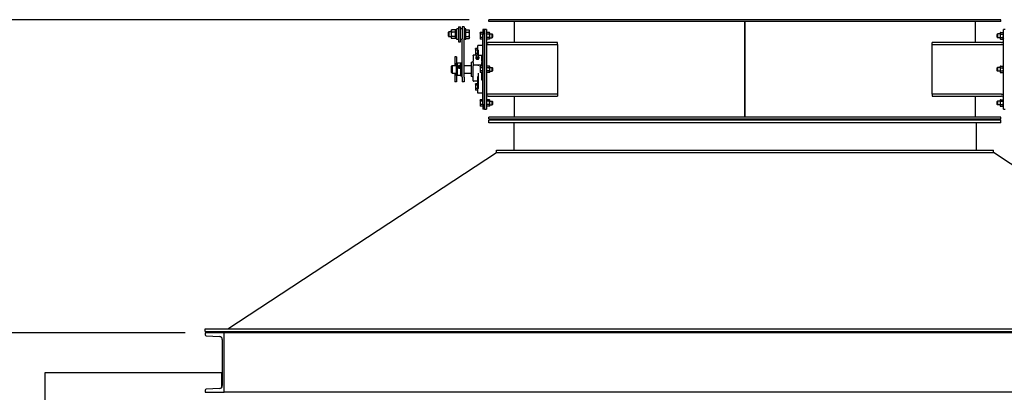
# Model space of a CAD drawing. Header units: inches. Extents: x 24 to 1128, y -58 to 748.
# Tile 236 of 256: x 123 to 222, y 422 to 459. Entities that reach past the tile are written whole.
import ezdxf

# ---------------------------------------------------------------- set-up
doc = ezdxf.new("R2010")
doc.units = ezdxf.units.IN
doc.header["$LTSCALE"] = 32
doc.header["$MEASUREMENT"] = 0
doc.layers.add('Dimension (ANSI)', color=7, linetype='Continuous', lineweight=25)
doc.layers.add('Visible (ANSI)', color=7, linetype='Continuous', lineweight=30)
doc.styles.add('Note Text (ANSI)', font='tahoma.ttf')
doc.dimstyles.new('SB Fraction-16 (ANSI)', dxfattribs={"dimscale": 32, "dimtxt": 0.125, "dimasz": 0.098425, "dimexe": 0.125, "dimexo": 0.0625, "dimgap": 0.031496, "dimtad": 0, "dimtih": 1, "dimtoh": 1, "dimdec": 4, "dimrnd": 1e-08, "dimzin": 0, "dimdsep": 46, "dimlunit": 5, "dimtxsty": 'Note Text (ANSI)', "dimcen": 0.09, "dimdle": 0.393701, "dimclrd": 256, "dimclre": 256, "dimclrt": 256, "dimadec": 0, "dimazin": 3, "dimtfac": 0.96, "dimtofl": 0, "dimtmove": 0, "dimatfit": 3, "dimfxl": 1, "dimfrac": 2, "dimtolj": 1, "dimtzin": 12, "dimlwd": -1, "dimlwe": -1, "dimarcsym": 0})

# ---------------------------------------------------------------- blocks, each defined once
blk = doc.blocks.new('*D15')
at = {"layer": 'Defpoints', "color": 0, "transparency": 16777216}
for p in [(141.305, 427.984), (104.311, 351.984), (125.225, 351.984)]:
    blk.add_point(p, dxfattribs=at)
at = {"layer": 'Dimension (ANSI)', "transparency": 16777216}
for p, q in [((139.305, 427.984), (100.311, 427.984)), ((104.311, 424.834), (104.311, 393.071)), ((104.311, 355.133), (104.311, 386.897)), ((123.225, 351.984), (100.311, 351.984))]:
    blk.add_line(p, q, dxfattribs=at)
for points in [[(103.786, 424.834), (104.836, 424.834), (104.311, 427.984)], [(103.786, 355.133), (104.836, 355.133), (104.311, 351.984)]]:
    blk.add_solid(points, dxfattribs=at)
at = {"layer": 'Dimension (ANSI)', "transparency": 16777216, "insert": (101.531, 392.063), "char_height": 4, "attachment_point": 1, "style": 'Note Text (ANSI)'}
blk.add_mtext('\\A1;76', dxfattribs=at)
blk = doc.blocks.new('*D16')
at = {"layer": 'Defpoints', "color": 0, "transparency": 16777216}
for p in [(169.85, 459.484), (76.459, 171.772), (131.912, 171.772)]:
    blk.add_point(p, dxfattribs=at)
at = {"layer": 'Dimension (ANSI)', "transparency": 16777216}
for p, q in [((167.85, 459.484), (72.459, 459.484)), ((76.459, 456.334), (76.459, 319.161)), ((76.459, 174.922), (76.459, 312.095)), ((129.912, 171.772), (72.459, 171.772))]:
    blk.add_line(p, q, dxfattribs=at)
for points in [[(75.934, 456.334), (76.984, 456.334), (76.459, 459.484)], [(75.934, 174.922), (76.984, 174.922), (76.459, 171.772)]]:
    blk.add_solid(points, dxfattribs=at)
at = {"layer": 'Dimension (ANSI)', "transparency": 16777216, "insert": (64.273, 318.153), "char_height": 4, "attachment_point": 1, "style": 'Note Text (ANSI)'}
blk.add_mtext('\\A1;287 11/16', dxfattribs=at)

msp = doc.modelspace()

# ---------------------------------------------------------------- linework, layer by layer
at = {"layer": 'Visible (ANSI)'}
for p, q in [((166.79767, 458.7692), (166.79767, 457.2692)), ((166.79767, 458.7692), (166.98517, 458.7692)), ((166.98517, 457.2692), (166.98517, 458.7692)), ((167.16217, 458.7692), (167.16217, 457.54456)), ((167.34967, 458.7692), (167.16217, 458.7692)), ((167.34967, 458.7692), (167.34967, 457.54456)), ((221.34967, 459.48367), (169.84967, 459.48367)), ((169.84967, 459.29617), (169.84967, 459.48367)), ((221.34967, 459.29617), (169.84967, 459.29617)), ((172.41217, 457.17117), (172.41217, 459.29617)), ((195.59917, 449.67117), (195.59917, 459.29617)), ((195.60017, 459.29617), (195.60017, 449.67117)), ((218.78717, 457.17117), (218.78717, 459.29617)), ((221.34967, 459.29617), (221.34967, 459.48367)), ((165.77667, 458.22201), (165.82244, 458.2692)), ((165.77667, 457.81639), (165.77667, 458.22201)), ((165.77667, 457.81639), (165.82244, 457.7692)), ((165.82244, 458.2692), (165.82244, 457.7692)), ((166.05767, 458.2692), (165.82244, 458.2692)), ((166.05767, 457.7692), (165.82244, 457.7692)), ((166.05767, 458.3942), (166.09076, 458.45151)), ((166.05767, 458.3942), (166.05767, 458.34449)), ((166.05767, 458.34449), (166.05767, 458.02027)), ((166.05767, 458.02027), (166.05767, 457.69498)), ((166.05767, 457.69498), (166.05767, 457.6442)), ((166.05767, 457.6442), (166.09076, 457.5869)), ((166.46218, 458.45221), (166.09117, 458.45221)), ((166.46218, 458.23677), (166.09117, 458.23677)), ((166.46218, 457.80376), (166.09117, 457.80376)), ((166.46218, 457.58619), (166.09117, 457.58619)), ((166.49567, 458.3942), (166.46259, 458.45151)), ((166.49567, 457.6442), (166.46259, 457.5869)), ((166.49567, 457.5847), (166.49567, 458.4537)), ((166.62067, 458.4537), (166.49567, 458.4537)), ((166.62067, 457.5847), (166.49567, 457.5847)), ((166.62067, 457.4877), (166.62067, 458.5507)), ((166.79767, 458.5507), (166.62067, 458.5507)), ((167.16217, 458.5507), (166.98517, 458.5507)), ((167.52667, 458.5507), (167.34967, 458.5507)), ((167.52667, 457.4877), (167.52667, 458.5507)), ((167.52667, 458.45221), (167.85718, 458.45221)), ((167.52667, 458.23677), (167.85718, 458.23677)), ((167.52667, 457.80376), (167.85718, 457.80376)), ((167.52667, 457.58619), (167.85718, 457.58619)), ((167.89067, 458.3942), (167.85759, 458.45151)), ((167.89067, 457.6442), (167.85759, 457.5869)), ((167.89067, 458.34449), (167.89067, 458.3942)), ((167.89067, 458.02027), (167.89067, 458.34449)), ((167.89067, 457.69498), (167.89067, 458.02027)), ((167.89067, 457.6442), (167.89067, 457.69498)), ((168.95667, 458.13967), (168.98177, 458.18314)), ((168.95667, 458.13967), (168.95667, 458.10202)), ((168.95667, 458.10202), (168.95667, 457.85867)), ((168.95667, 457.85867), (168.95667, 457.61532)), ((168.95667, 457.61532), (168.95667, 457.57767)), ((168.95667, 457.57767), (168.98177, 457.5342)), ((169.22467, 458.18314), (168.98177, 458.18314)), ((169.22467, 458.0209), (168.98177, 458.0209)), ((169.22467, 457.69643), (168.98177, 457.69643)), ((169.41217, 458.48367), (169.22467, 458.48367)), ((169.22467, 458.48367), (169.22467, 457.98367)), ((169.22467, 450.98367), (169.22467, 457.98367)), ((169.41217, 458.48367), (169.41217, 457.98367)), ((169.41217, 457.98367), (169.41217, 458.48367)), ((169.59967, 458.48367), (169.41217, 458.48367)), ((169.41217, 450.98367), (169.41217, 457.98367)), ((169.41217, 457.98367), (169.41217, 450.98367)), ((169.59967, 458.48367), (169.59967, 457.98367)), ((169.59967, 458.14017), (169.62481, 458.18372)), ((169.59967, 457.98367), (169.59967, 450.98367)), ((169.59967, 457.57717), (169.62481, 457.53362)), ((169.90353, 458.18372), (169.62481, 458.18372)), ((169.90353, 458.02119), (169.62481, 458.02119)), ((169.90353, 457.69615), (169.62481, 457.69615)), ((169.92867, 458.14017), (169.90353, 458.18372)), ((169.92867, 457.57717), (169.90353, 457.53362)), ((169.92867, 458.10246), (169.92867, 458.14017)), ((169.92867, 457.85867), (169.92867, 458.10246)), ((169.92867, 458.04617), (170.18751, 458.04617)), ((169.92867, 457.61488), (169.92867, 457.85867)), ((169.92867, 457.67117), (170.18751, 457.67117)), ((169.92867, 457.57717), (169.92867, 457.61488)), ((170.18751, 457.67117), (170.18751, 458.04617)), ((170.22468, 458.00783), (170.18751, 458.04617)), ((170.22468, 457.70951), (170.18751, 457.67117)), ((170.22468, 458.00783), (170.22468, 457.70951)), ((220.97467, 458.00783), (221.01184, 458.04617)), ((220.97467, 457.70951), (220.97467, 458.00783)), ((220.97467, 457.70951), (221.01184, 457.67117)), ((221.01184, 458.04617), (221.01184, 457.67117)), ((221.27067, 458.04617), (221.01184, 458.04617)), ((221.27067, 457.67117), (221.01184, 457.67117)), ((221.27067, 458.14017), (221.29581, 458.18372)), ((221.27067, 458.14017), (221.27067, 458.10246)), ((221.27067, 458.10246), (221.27067, 457.85867)), ((221.27067, 457.85867), (221.27067, 457.61488)), ((221.27067, 457.61488), (221.27067, 457.57717)), ((221.27067, 457.57717), (221.29581, 457.53362)), ((221.29581, 458.18372), (221.57453, 458.18372)), ((221.29581, 458.02119), (221.57453, 458.02119)), ((221.29581, 457.69615), (221.57453, 457.69615)), ((221.59967, 458.14017), (221.57453, 458.18372)), ((221.59967, 457.57717), (221.57453, 457.53362)), ((221.59967, 457.98367), (221.59967, 458.48367)), ((221.78717, 458.48367), (221.59967, 458.48367)), ((221.59967, 450.98367), (221.59967, 457.98367)), ((166.79767, 457.4877), (166.62067, 457.4877)), ((166.79767, 457.2692), (166.98517, 457.2692)), ((167.16217, 457.4877), (166.98517, 457.4877)), ((167.16217, 453.6926), (167.16217, 457.54456)), ((167.34967, 453.6926), (167.34967, 457.54456)), ((167.52667, 457.4877), (167.34967, 457.4877)), ((168.72467, 456.44772), (168.72467, 456.88992)), ((169.22467, 456.88992), (168.72467, 456.88992)), ((169.22467, 457.5342), (168.98177, 457.5342)), ((169.78717, 456.98367), (169.59967, 456.98367)), ((169.90353, 457.53362), (169.62481, 457.53362)), ((176.74735, 457.17117), (169.78717, 457.17117)), ((169.78717, 456.98367), (176.74735, 456.98367)), ((176.74735, 456.98367), (176.74735, 457.17117)), ((176.74735, 456.98367), (176.74735, 451.98367)), ((221.41217, 457.17117), (214.452, 457.17117)), ((214.452, 456.98367), (214.452, 457.17117)), ((214.452, 456.98367), (221.41217, 456.98367)), ((214.452, 451.98367), (214.452, 456.98367)), ((221.29581, 457.53362), (221.57453, 457.53362)), ((221.41217, 456.98367), (221.59967, 456.98367)), ((166.41217, 455.73367), (166.41217, 454.85867)), ((166.59967, 455.73367), (166.41217, 455.73367)), ((166.59967, 455.73367), (166.59967, 455.0936)), ((168.25592, 455.88836), (168.25592, 455.91765)), ((168.62184, 455.91765), (168.25592, 455.91765)), ((168.25592, 455.88836), (168.25592, 455.32268)), ((168.49029, 456.53054), (168.51541, 456.57405)), ((168.49029, 456.53054), (168.49029, 456.49286)), ((168.49029, 456.49286), (168.49029, 456.24929)), ((168.49029, 456.24929), (168.49029, 456.00572)), ((168.49029, 456.00572), (168.49029, 455.96804)), ((168.49029, 455.96804), (168.51541, 455.92453)), ((168.69967, 456.57405), (168.51541, 456.57405)), ((168.69967, 456.41167), (168.51541, 456.41167)), ((168.69967, 456.08691), (168.51541, 456.08691)), ((168.6316, 455.92453), (168.51541, 455.92453)), ((168.5525, 455.55797), (168.5525, 455.62408)), ((168.61392, 455.91016), (168.58453, 455.87786)), ((168.69967, 456.57405), (168.69967, 456.41167)), ((168.69967, 456.50242), (168.72467, 456.50242)), ((168.69967, 456.41167), (168.69967, 456.08691)), ((168.69967, 456.08691), (168.69967, 455.93962)), ((168.69967, 455.99617), (168.72467, 455.99617)), ((168.72467, 456.44772), (168.72467, 456.41363)), ((168.72467, 455.93512), (168.72467, 456.41363)), ((168.72467, 456.41363), (168.77467, 456.41363)), ((168.77467, 455.91765), (168.75876, 455.91765)), ((168.76668, 455.91016), (168.79606, 455.87786)), ((168.77467, 456.41363), (168.77467, 455.9167)), ((168.77467, 455.9167), (169.22467, 455.9167)), ((168.82809, 455.55797), (168.82809, 455.62408)), ((169.12467, 455.91654), (169.12467, 455.88836)), ((169.12467, 455.91654), (169.22467, 455.91654)), ((169.12467, 455.32268), (169.12467, 455.88836)), ((166.09967, 454.79617), (166.16217, 454.85867)), ((166.09967, 454.17117), (166.09967, 454.79617)), ((166.16217, 454.85867), (166.16217, 454.10867)), ((166.16217, 454.85867), (166.59967, 454.85867)), ((166.59967, 455.0936), (166.65592, 455.10867)), ((166.59967, 453.87374), (166.59967, 455.0936)), ((166.65592, 455.10867), (166.65592, 453.85867)), ((167.04038, 455.10867), (166.65592, 455.10867)), ((166.8268, 454.7675), (166.88092, 454.79602)), ((166.8268, 454.71045), (166.8268, 454.7675)), ((166.88092, 454.76411), (166.8268, 454.73559)), ((166.88092, 454.68193), (166.8268, 454.71045)), ((166.88092, 454.79602), (166.88092, 454.76411)), ((166.88092, 454.79602), (166.93505, 454.7675)), ((166.93505, 454.73559), (166.88092, 454.76411)), ((166.93505, 454.71045), (166.88092, 454.68193)), ((166.93505, 454.7675), (166.93505, 454.71045)), ((167.04038, 455.10867), (167.16217, 455.20554)), ((167.04038, 454.73897), (167.04038, 455.10867)), ((167.04038, 453.85867), (167.04038, 454.73897)), ((167.34967, 454.85867), (168.09967, 454.85867)), ((168.09967, 453.74942), (168.09967, 455.21792)), ((168.25592, 455.18126), (168.25592, 455.32268)), ((168.25592, 455.18126), (168.25592, 454.85258)), ((168.25592, 453.34617), (168.25592, 454.85258)), ((168.77467, 454.89174), (168.30592, 454.89174)), ((168.6903, 455.50171), (168.6903, 455.56783)), ((169.12467, 454.89235), (168.77467, 454.89235)), ((168.77467, 454.89235), (168.77467, 454.85148)), ((168.95667, 454.76467), (168.98177, 454.80814)), ((168.95667, 454.76467), (168.95667, 454.72702)), ((168.95667, 454.72702), (168.95667, 454.48367)), ((169.22467, 454.80814), (168.98177, 454.80814)), ((169.22467, 454.6459), (168.98177, 454.6459)), ((169.22467, 455.42104), (169.12467, 455.42104)), ((169.12467, 455.32268), (169.12467, 455.18126)), ((169.12467, 454.89235), (169.12467, 455.18126)), ((169.12467, 454.85148), (169.12467, 454.89235)), ((169.12467, 454.85867), (169.22467, 454.85867)), ((169.12467, 454.85148), (169.12467, 454.80814)), ((169.59967, 454.76517), (169.62481, 454.80872)), ((169.90353, 454.80872), (169.62481, 454.80872)), ((169.90353, 454.64619), (169.62481, 454.64619)), ((169.92867, 454.76517), (169.90353, 454.80872)), ((169.92867, 454.72746), (169.92867, 454.76517)), ((169.92867, 454.48367), (169.92867, 454.72746)), ((169.92867, 454.67117), (170.18751, 454.67117)), ((170.18751, 454.29617), (170.18751, 454.67117)), ((170.22468, 454.63283), (170.18751, 454.67117)), ((170.22468, 454.63283), (170.22468, 454.33451)), ((195.59917, 454.85867), (195.60017, 454.85867)), ((220.97467, 454.63283), (221.01184, 454.67117)), ((220.97467, 454.33451), (220.97467, 454.63283)), ((221.01184, 454.67117), (221.01184, 454.29617)), ((221.27067, 454.67117), (221.01184, 454.67117)), ((221.27067, 454.76517), (221.29581, 454.80872)), ((221.27067, 454.76517), (221.27067, 454.72746)), ((221.27067, 454.72746), (221.27067, 454.48367)), ((221.29581, 454.80872), (221.57453, 454.80872)), ((221.29581, 454.64619), (221.57453, 454.64619)), ((221.59967, 454.76517), (221.57453, 454.80872)), ((166.09967, 454.17117), (166.16217, 454.10867)), ((166.16217, 454.10867), (166.59967, 454.10867)), ((166.41217, 454.10867), (166.41217, 453.23367)), ((166.59967, 453.87374), (166.59967, 453.23367)), ((166.59967, 453.87374), (166.65592, 453.85867)), ((167.04038, 453.85867), (166.65592, 453.85867)), ((167.04038, 453.85867), (167.16217, 453.7618)), ((167.16217, 453.6926), (167.16217, 453.23367)), ((167.34967, 454.10867), (168.09967, 454.10867)), ((167.34967, 453.6926), (167.34967, 453.23367)), ((168.77467, 453.76388), (168.72467, 453.76388)), ((168.72467, 452.55371), (168.72467, 453.76388)), ((168.77467, 454.11586), (168.77467, 452.55371)), ((168.95667, 454.48367), (168.95667, 454.24032)), ((168.95667, 454.24032), (168.95667, 454.20267)), ((168.95667, 454.20267), (168.98177, 454.1592)), ((169.22467, 454.32143), (168.98177, 454.32143)), ((169.22467, 454.1592), (168.98177, 454.1592)), ((169.12467, 454.1592), (169.12467, 454.11586)), ((169.12467, 453.3979), (169.12467, 454.11586)), ((169.12467, 454.10867), (169.22467, 454.10867)), ((169.59967, 454.20217), (169.62481, 454.15862)), ((169.90353, 454.32115), (169.62481, 454.32115)), ((169.90353, 454.15862), (169.62481, 454.15862)), ((169.92867, 454.20217), (169.90353, 454.15862)), ((169.92867, 454.23988), (169.92867, 454.48367)), ((169.92867, 454.29617), (170.18751, 454.29617)), ((169.92867, 454.20217), (169.92867, 454.23988)), ((170.22468, 454.33451), (170.18751, 454.29617)), ((195.59917, 454.10867), (195.60017, 454.10867)), ((220.97467, 454.33451), (221.01184, 454.29617)), ((221.27067, 454.29617), (221.01184, 454.29617)), ((221.27067, 454.48367), (221.27067, 454.23988)), ((221.27067, 454.23988), (221.27067, 454.20217)), ((221.27067, 454.20217), (221.29581, 454.15862)), ((221.29581, 454.32115), (221.57453, 454.32115)), ((221.29581, 454.15862), (221.57453, 454.15862)), ((221.59967, 454.20217), (221.57453, 454.15862)), ((166.59967, 453.23367), (166.41217, 453.23367)), ((167.34967, 453.23367), (167.16217, 453.23367)), ((168.72467, 453.29617), (168.30592, 453.29617)), ((168.49029, 452.99929), (168.51541, 453.0428)), ((168.49029, 452.99929), (168.49029, 452.96161)), ((168.49029, 452.96161), (168.49029, 452.71804)), ((168.49029, 452.71804), (168.49029, 452.47447)), ((168.69967, 453.0428), (168.51541, 453.0428)), ((168.69967, 452.88042), (168.51541, 452.88042)), ((168.69967, 453.0428), (168.69967, 452.88042)), ((168.69967, 452.97117), (168.72467, 452.97117)), ((168.69967, 452.88042), (168.69967, 452.55566)), ((169.22467, 453.5463), (169.12467, 453.5463)), ((169.22467, 453.3979), (169.12467, 453.3979)), ((168.49029, 452.47447), (168.49029, 452.43679)), ((168.49029, 452.43679), (168.51541, 452.39328)), ((168.69967, 452.55566), (168.51541, 452.55566)), ((168.69967, 452.39328), (168.51541, 452.39328)), ((168.69967, 452.55566), (168.69967, 452.39328)), ((168.69967, 452.46492), (168.72467, 452.46492)), ((168.77467, 452.55371), (168.72467, 452.55371)), ((168.72467, 452.55371), (168.72467, 452.51962)), ((168.72467, 452.07742), (168.72467, 452.51962)), ((169.22467, 452.07742), (168.72467, 452.07742)), ((169.78717, 451.98367), (169.59967, 451.98367)), ((176.74735, 451.98367), (169.78717, 451.98367)), ((169.78717, 451.79617), (176.74735, 451.79617)), ((172.41217, 449.67117), (172.41217, 451.79617)), ((176.74735, 451.98367), (176.74735, 451.79617)), ((221.41217, 451.98367), (214.452, 451.98367)), ((214.452, 451.98367), (214.452, 451.79617)), ((214.452, 451.79617), (221.41217, 451.79617)), ((218.78717, 449.67117), (218.78717, 451.79617)), ((221.41217, 451.98367), (221.59967, 451.98367)), ((168.95667, 451.38967), (168.98177, 451.43314)), ((168.95667, 451.38967), (168.95667, 451.35202)), ((168.95667, 451.35202), (168.95667, 451.10867)), ((168.95667, 451.10867), (168.95667, 450.86532)), ((168.95667, 450.86532), (168.95667, 450.82767)), ((168.95667, 450.82767), (168.98177, 450.7842)), ((169.22467, 451.43314), (168.98177, 451.43314)), ((169.22467, 451.2709), (168.98177, 451.2709)), ((169.22467, 450.94643), (168.98177, 450.94643)), ((169.22467, 450.7842), (168.98177, 450.7842)), ((169.22467, 450.98367), (169.22467, 450.48367)), ((169.41217, 450.98367), (169.41217, 450.48367)), ((169.41217, 450.48367), (169.41217, 450.98367)), ((169.59967, 451.39017), (169.62481, 451.43372)), ((169.59967, 450.98367), (169.59967, 450.48367)), ((169.59967, 450.82717), (169.62481, 450.78362)), ((169.90353, 451.43372), (169.62481, 451.43372)), ((169.90353, 451.27119), (169.62481, 451.27119)), ((169.90353, 450.94615), (169.62481, 450.94615)), ((169.90353, 450.78362), (169.62481, 450.78362)), ((169.92867, 451.39017), (169.90353, 451.43372)), ((169.92867, 450.82717), (169.90353, 450.78362)), ((169.92867, 451.35246), (169.92867, 451.39017)), ((169.92867, 451.10867), (169.92867, 451.35246)), ((169.92867, 451.29617), (170.18751, 451.29617)), ((169.92867, 450.86488), (169.92867, 451.10867)), ((169.92867, 450.92117), (170.18751, 450.92117)), ((169.92867, 450.82717), (169.92867, 450.86488)), ((170.18751, 450.92117), (170.18751, 451.29617)), ((170.22468, 451.25783), (170.18751, 451.29617)), ((170.22468, 450.95951), (170.18751, 450.92117)), ((170.22468, 451.25783), (170.22468, 450.95951)), ((220.97467, 451.25783), (221.01184, 451.29617)), ((220.97467, 450.95951), (220.97467, 451.25783)), ((220.97467, 450.95951), (221.01184, 450.92117)), ((221.01184, 451.29617), (221.01184, 450.92117)), ((221.27067, 451.29617), (221.01184, 451.29617)), ((221.27067, 450.92117), (221.01184, 450.92117)), ((221.27067, 451.39017), (221.29581, 451.43372)), ((221.27067, 451.39017), (221.27067, 451.35246)), ((221.27067, 451.35246), (221.27067, 451.10867)), ((221.27067, 451.10867), (221.27067, 450.86488)), ((221.27067, 450.86488), (221.27067, 450.82717)), ((221.27067, 450.82717), (221.29581, 450.78362)), ((221.29581, 451.43372), (221.57453, 451.43372)), ((221.29581, 451.27119), (221.57453, 451.27119)), ((221.29581, 450.94615), (221.57453, 450.94615)), ((221.29581, 450.78362), (221.57453, 450.78362)), ((221.59967, 451.39017), (221.57453, 451.43372)), ((221.59967, 450.82717), (221.57453, 450.78362)), ((221.59967, 450.48367), (221.59967, 450.98367)), ((169.41217, 450.48367), (169.22467, 450.48367)), ((169.41217, 450.48367), (169.59967, 450.48367)), ((221.34967, 449.67117), (169.84967, 449.67117)), ((169.84967, 449.48367), (169.84967, 449.67117)), ((221.34967, 449.48367), (221.34967, 449.67117)), ((221.59967, 450.48367), (221.78717, 450.48367)), ((221.34967, 449.48367), (169.84967, 449.48367)), ((221.34967, 449.35867), (169.84967, 449.35867)), ((169.84967, 449.10867), (169.84967, 449.35867)), ((221.34967, 449.10867), (169.84967, 449.10867)), ((172.34967, 449.10867), (172.34967, 446.35867)), ((218.84967, 449.10867), (218.84967, 446.35867)), ((221.34967, 449.10867), (221.34967, 449.35867)), ((143.60488, 428.35867), (170.59967, 446.10867)), ((170.59967, 446.35867), (220.59967, 446.35867)), ((170.59967, 446.10867), (170.59967, 446.35867)), ((170.59967, 446.10867), (220.59967, 446.10867)), ((220.59967, 446.10867), (220.59967, 446.35867)), ((247.59446, 428.35867), (220.59967, 446.10867)), ((143.22467, 427.98367), (141.30467, 427.98367)), ((141.30467, 427.98367), (141.30467, 427.77662)), ((141.32467, 428.35867), (249.87467, 428.35867)), ((141.32467, 428.10867), (141.32467, 428.35867)), ((141.32467, 428.10867), (249.87467, 428.10867)), ((143.22467, 421.98367), (143.22467, 427.98367)), ((247.97467, 427.98367), (143.22467, 427.98367)), ((141.39565, 427.68075), (142.73739, 427.61045)), ((143.02467, 427.30772), (143.02467, 422.65962)), ((125.22467, 357.98367), (125.22467, 423.98367)), ((125.22467, 423.98367), (142.97467, 423.98367)), ((142.97467, 422.49284), (142.97467, 423.98367)), ((142.97467, 423.98367), (143.02467, 423.98367)), ((143.02467, 423.84917), (142.97467, 423.84917)), ((141.30467, 422.19072), (141.30467, 421.98367)), ((141.30467, 421.98367), (143.22467, 421.98367)), ((142.73739, 422.35689), (141.39565, 422.28658)), ((247.97467, 421.98367), (143.22467, 421.98367))]:
    msp.add_line(p, q, dxfattribs=at)
for centre, radius, start, end in [((169.78717, 457.35867), 0.1875, 180, 270), ((169.78717, 457.35867), 0.375, 240, 270), ((221.41217, 457.35867), 0.1875, 270, 0), ((221.41217, 457.35867), 0.375, 270, 300), ((168.6903, 455.81305), 0.12795, 164.8655136, 234.9564643), ((168.6903, 455.81305), 0.12795, 305.0435357, 15.1344864), ((168.09967, 455.40542), 0.1875, 270, 326.4426902), ((168.09967, 453.56192), 0.1875, 33.5573098, 90), ((168.30592, 453.34617), 0.05, 180, 270), ((169.78717, 451.60867), 0.375, 90, 120), ((169.78717, 451.60867), 0.1875, 90, 180), ((221.41217, 451.60867), 0.375, 60, 90), ((221.41217, 451.60867), 0.1875, 0, 90), ((141.40067, 427.77662), 0.096, 180, 267.0004445), ((142.72153, 427.30772), 0.30314, 0, 87.0004445), ((141.40067, 422.19072), 0.096, 92.9995555, 180), ((142.72153, 422.65962), 0.30314, 272.9995555, 0)]:
    msp.add_arc(centre, radius, start, end, dxfattribs=at)
for centre, major_axis, ratio, start_param, end_param in [((168.6903, 455.60552), (-0.15625, 0), 0.70710678, 5.79224464, 9.91571863), ((168.6903, 455.82976), (0.12575, 0), 0.70710678, 2.5699821, 6.85479586), ((168.6903, 455.68904), (-0.1378, 0), 0.70710678, 5.64637727, 6.28318531), ((168.6903, 455.68904), (-0.1378, 0), 0.70710678, 0, 1.04719755), ((168.6903, 455.76068), (-0.10433, 0), 0.70710678, 0.78949219, 2.35210046), ((168.6903, 455.68904), (-0.1378, 0), 0.70710678, 1.04719755, 2.0943951), ((168.6903, 455.68904), (0.1378, 0), 0.70710678, 5.23598776, 6.28318531), ((168.6903, 455.68904), (0.1378, 0), 0.70710678, 0, 0.63680804), ((166.88092, 454.73611), (-0.15625, 0), 0.91276355, 5.6421252, 6.27312752), ((166.88092, 454.73611), (0.15625, 0), 0.91276355, 0.6410601, 2.50053255), ((166.88092, 454.73611), (-0.15625, 0), 0.91276355, 0.6410601, 2.50053255), ((166.88092, 454.73611), (0.15625, 0), 0.91276355, 0.01005779, 0.6410601), ((168.6903, 455.58342), (-0.125, 0), 0.70710678, 0.50126686, 2.6403258)]:
    msp.add_ellipse(centre, major_axis=major_axis, ratio=ratio, start_param=start_param, end_param=end_param, dxfattribs=at)
msp.add_ellipse((166.88092, 454.73897), major_axis=(0.1232, 0), ratio=0.91276355, dxfattribs=at)
for points, weights in [([(166.09117, 458.45221), (166.05767, 458.39449), (166.05767, 458.34449)], [1, 1.0379548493, 1]), ([(166.05767, 458.34449), (166.05767, 458.2945), (166.09117, 458.23677)], [1, 1.0379548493, 1]), ([(166.09117, 458.23677), (166.05767, 458.12075), (166.05767, 458.02027)], [1, 1.0379548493, 1]), ([(166.05767, 458.02027), (166.05767, 457.91979), (166.09117, 457.80376)], [1, 1.0379548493, 1]), ([(166.09117, 457.80376), (166.05767, 457.74546), (166.05767, 457.69498)], [1, 1.0379548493, 1]), ([(166.05767, 457.69498), (166.05767, 457.64449), (166.09117, 457.58619)], [1, 1.0379548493, 1]), ([(166.09117, 457.58619), (166.09096, 457.58654), (166.09076, 457.5869)], [1, 1.00022313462, 1.00044364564]), ([(166.49567, 458.34449), (166.49567, 458.39449), (166.46218, 458.45221)], [1, 1.0379548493, 1]), ([(166.46218, 458.23677), (166.49567, 458.2945), (166.49567, 458.34449)], [1, 1.0379548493, 1]), ([(166.49567, 458.02027), (166.49567, 458.12075), (166.46218, 458.23677)], [1, 1.0379548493, 1]), ([(166.46218, 457.80376), (166.49567, 457.91979), (166.49567, 458.02027)], [1, 1.0379548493, 1]), ([(166.49567, 457.69498), (166.49567, 457.74546), (166.46218, 457.80376)], [1, 1.0379548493, 1]), ([(166.46218, 457.58619), (166.49567, 457.64449), (166.49567, 457.69498)], [1, 1.0379548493, 1]), ([(166.46259, 457.5869), (166.46238, 457.58654), (166.46218, 457.58619)], [1.00044364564, 1.00022313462, 1]), ([(167.89067, 458.34449), (167.89067, 458.39449), (167.85718, 458.45221)], [1, 1.0379548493, 1]), ([(167.85718, 458.23677), (167.89067, 458.2945), (167.89067, 458.34449)], [1, 1.0379548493, 1]), ([(167.89067, 458.02027), (167.89067, 458.12075), (167.85718, 458.23677)], [1, 1.0379548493, 1]), ([(167.85718, 457.80376), (167.89067, 457.91979), (167.89067, 458.02027)], [1, 1.0379548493, 1]), ([(167.89067, 457.69498), (167.89067, 457.74546), (167.85718, 457.80376)], [1, 1.0379548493, 1]), ([(167.85718, 457.58619), (167.89067, 457.64449), (167.89067, 457.69498)], [1, 1.0379548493, 1]), ([(167.85759, 457.5869), (167.85738, 457.58654), (167.85718, 457.58619)], [1.00044364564, 1.00022313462, 1]), ([(168.98177, 458.18314), (168.95667, 458.13967), (168.95667, 458.10202)], [1, 1.0379548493, 1]), ([(168.95667, 458.10202), (168.95667, 458.06438), (168.98177, 458.0209)], [1, 1.0379548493, 1]), ([(168.98177, 458.0209), (168.95667, 457.93396), (168.95667, 457.85867)], [1, 1.0379548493, 1]), ([(168.95667, 457.85867), (168.95667, 457.78338), (168.98177, 457.69643)], [1, 1.0379548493, 1]), ([(168.98177, 457.69643), (168.95667, 457.65296), (168.95667, 457.61532)], [1, 1.0379548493, 1]), ([(168.95667, 457.61532), (168.95667, 457.57767), (168.98177, 457.5342)], [1, 1.0379548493, 1]), ([(169.62481, 458.18372), (169.59967, 458.14017), (169.59967, 458.10246)], [1, 1.0379548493, 1]), ([(169.59967, 458.10246), (169.59967, 458.06474), (169.62481, 458.02119)], [1, 1.0379548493, 1]), ([(169.62481, 458.02119), (169.59967, 457.9341), (169.59967, 457.85867)], [1, 1.0379548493, 1]), ([(169.59967, 457.85867), (169.59967, 457.78324), (169.62481, 457.69615)], [1, 1.0379548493, 1]), ([(169.62481, 457.69615), (169.59967, 457.6526), (169.59967, 457.61488)], [1, 1.0379548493, 1]), ([(169.59967, 457.61488), (169.59967, 457.57717), (169.62481, 457.53362)], [1, 1.0379548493, 1]), ([(169.92867, 458.10246), (169.92867, 458.14017), (169.90353, 458.18372)], [1, 1.0379548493, 1]), ([(169.90353, 458.02119), (169.92867, 458.06474), (169.92867, 458.10246)], [1, 1.0379548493, 1]), ([(169.92867, 457.85867), (169.92867, 457.9341), (169.90353, 458.02119)], [1, 1.0379548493, 1]), ([(169.90353, 457.69615), (169.92867, 457.78324), (169.92867, 457.85867)], [1, 1.0379548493, 1]), ([(169.92867, 457.61488), (169.92867, 457.6526), (169.90353, 457.69615)], [1, 1.0379548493, 1]), ([(169.90353, 457.53362), (169.92867, 457.57717), (169.92867, 457.61488)], [1, 1.0379548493, 1]), ([(221.29581, 458.18372), (221.27067, 458.14017), (221.27067, 458.10246)], [1, 1.0379548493, 1]), ([(221.27067, 458.10246), (221.27067, 458.06474), (221.29581, 458.02119)], [1, 1.0379548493, 1]), ([(221.29581, 458.02119), (221.27067, 457.9341), (221.27067, 457.85867)], [1, 1.0379548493, 1]), ([(221.27067, 457.85867), (221.27067, 457.78324), (221.29581, 457.69615)], [1, 1.0379548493, 1]), ([(221.29581, 457.69615), (221.27067, 457.6526), (221.27067, 457.61488)], [1, 1.0379548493, 1]), ([(221.27067, 457.61488), (221.27067, 457.57717), (221.29581, 457.53362)], [1, 1.0379548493, 1]), ([(221.59967, 458.10246), (221.59967, 458.14017), (221.57453, 458.18372)], [1, 1.0379548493, 1]), ([(221.57453, 458.02119), (221.59967, 458.06474), (221.59967, 458.10246)], [1, 1.0379548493, 1]), ([(221.59967, 457.85867), (221.59967, 457.9341), (221.57453, 458.02119)], [1, 1.0379548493, 1]), ([(221.57453, 457.69615), (221.59967, 457.78324), (221.59967, 457.85867)], [1, 1.0379548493, 1]), ([(221.59967, 457.61488), (221.59967, 457.6526), (221.57453, 457.69615)], [1, 1.0379548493, 1]), ([(221.57453, 457.53362), (221.59967, 457.57717), (221.59967, 457.61488)], [1, 1.0379548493, 1]), ([(168.51541, 456.57405), (168.49029, 456.53054), (168.49029, 456.49286)], [1, 1.0379548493, 1]), ([(168.49029, 456.49286), (168.49029, 456.45518), (168.51541, 456.41167)], [1, 1.0379548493, 1]), ([(168.51541, 456.41167), (168.49029, 456.32466), (168.49029, 456.24929)], [1, 1.0379548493, 1]), ([(168.49029, 456.24929), (168.49029, 456.17393), (168.51541, 456.08691)], [1, 1.0379548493, 1]), ([(168.51541, 456.08691), (168.49029, 456.04341), (168.49029, 456.00572)], [1, 1.0379548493, 1]), ([(168.49029, 456.00572), (168.49029, 455.96804), (168.51541, 455.92453)], [1, 1.0379548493, 1]), ([(168.5525, 455.73659), (168.56569, 455.74508), (168.57784, 455.75201)], [1, 1.0132325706, 1.01723833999]), ([(168.5525, 455.68904), (168.5525, 455.71515), (168.5525, 455.73659)], [1, 1.0379548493, 1]), ([(168.5525, 455.62408), (168.5525, 455.66293), (168.5525, 455.68904)], [1, 1.0379548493, 1]), ([(168.6214, 455.60466), (168.58942, 455.61771), (168.5525, 455.62408)], [1, 1.0379548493, 1]), ([(168.6903, 455.56783), (168.65337, 455.5916), (168.6214, 455.60466)], [1, 1.0379548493, 1]), ([(168.75919, 455.60466), (168.72722, 455.5916), (168.6903, 455.56783)], [1, 1.0379548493, 1]), ([(168.82809, 455.62408), (168.79117, 455.61771), (168.75919, 455.60466)], [1, 1.0379548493, 1]), ([(168.80275, 455.75201), (168.81491, 455.74508), (168.82809, 455.73659)], [1.01723833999, 1.0132325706, 1]), ([(168.82809, 455.73659), (168.82809, 455.71515), (168.82809, 455.68904)], [1, 1.0379548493, 1]), ([(168.82809, 455.68904), (168.82809, 455.66293), (168.82809, 455.62408)], [1, 1.0379548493, 1]), ([(168.5525, 455.55797), (168.58942, 455.53419), (168.6214, 455.52114)], [1, 1.0379548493, 1]), ([(168.6214, 455.52114), (168.65337, 455.50809), (168.6903, 455.50171)], [1, 1.0379548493, 1]), ([(168.6903, 455.50171), (168.72722, 455.50809), (168.75919, 455.52114)], [1, 1.0379548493, 1]), ([(168.75919, 455.52114), (168.79117, 455.53419), (168.82809, 455.55797)], [1, 1.0379548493, 1]), ([(168.98177, 454.80814), (168.95667, 454.76467), (168.95667, 454.72702)], [1, 1.0379548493, 1]), ([(168.95667, 454.72702), (168.95667, 454.68938), (168.98177, 454.6459)], [1, 1.0379548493, 1]), ([(168.98177, 454.6459), (168.95667, 454.55896), (168.95667, 454.48367)], [1, 1.0379548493, 1]), ([(169.62481, 454.80872), (169.59967, 454.76517), (169.59967, 454.72746)], [1, 1.0379548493, 1]), ([(169.59967, 454.72746), (169.59967, 454.68974), (169.62481, 454.64619)], [1, 1.0379548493, 1]), ([(169.62481, 454.64619), (169.59967, 454.5591), (169.59967, 454.48367)], [1, 1.0379548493, 1]), ([(169.92867, 454.72746), (169.92867, 454.76517), (169.90353, 454.80872)], [1, 1.0379548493, 1]), ([(169.90353, 454.64619), (169.92867, 454.68974), (169.92867, 454.72746)], [1, 1.0379548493, 1]), ([(169.92867, 454.48367), (169.92867, 454.5591), (169.90353, 454.64619)], [1, 1.0379548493, 1]), ([(221.29581, 454.80872), (221.27067, 454.76517), (221.27067, 454.72746)], [1, 1.0379548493, 1]), ([(221.27067, 454.72746), (221.27067, 454.68974), (221.29581, 454.64619)], [1, 1.0379548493, 1]), ([(221.29581, 454.64619), (221.27067, 454.5591), (221.27067, 454.48367)], [1, 1.0379548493, 1]), ([(221.59967, 454.72746), (221.59967, 454.76517), (221.57453, 454.80872)], [1, 1.0379548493, 1]), ([(221.57453, 454.64619), (221.59967, 454.68974), (221.59967, 454.72746)], [1, 1.0379548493, 1]), ([(221.59967, 454.48367), (221.59967, 454.5591), (221.57453, 454.64619)], [1, 1.0379548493, 1]), ([(168.95667, 454.48367), (168.95667, 454.40838), (168.98177, 454.32143)], [1, 1.0379548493, 1]), ([(168.98177, 454.32143), (168.95667, 454.27796), (168.95667, 454.24032)], [1, 1.0379548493, 1]), ([(168.95667, 454.24032), (168.95667, 454.20267), (168.98177, 454.1592)], [1, 1.0379548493, 1]), ([(169.59967, 454.48367), (169.59967, 454.40824), (169.62481, 454.32115)], [1, 1.0379548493, 1]), ([(169.62481, 454.32115), (169.59967, 454.2776), (169.59967, 454.23988)], [1, 1.0379548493, 1]), ([(169.59967, 454.23988), (169.59967, 454.20217), (169.62481, 454.15862)], [1, 1.0379548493, 1]), ([(169.90353, 454.32115), (169.92867, 454.40824), (169.92867, 454.48367)], [1, 1.0379548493, 1]), ([(169.92867, 454.23988), (169.92867, 454.2776), (169.90353, 454.32115)], [1, 1.0379548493, 1]), ([(169.90353, 454.15862), (169.92867, 454.20217), (169.92867, 454.23988)], [1, 1.0379548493, 1]), ([(221.27067, 454.48367), (221.27067, 454.40824), (221.29581, 454.32115)], [1, 1.0379548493, 1]), ([(221.29581, 454.32115), (221.27067, 454.2776), (221.27067, 454.23988)], [1, 1.0379548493, 1]), ([(221.27067, 454.23988), (221.27067, 454.20217), (221.29581, 454.15862)], [1, 1.0379548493, 1]), ([(221.57453, 454.32115), (221.59967, 454.40824), (221.59967, 454.48367)], [1, 1.0379548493, 1]), ([(221.59967, 454.23988), (221.59967, 454.2776), (221.57453, 454.32115)], [1, 1.0379548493, 1]), ([(221.57453, 454.15862), (221.59967, 454.20217), (221.59967, 454.23988)], [1, 1.0379548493, 1]), ([(168.51541, 453.0428), (168.49029, 452.99929), (168.49029, 452.96161)], [1, 1.0379548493, 1]), ([(168.49029, 452.96161), (168.49029, 452.92393), (168.51541, 452.88042)], [1, 1.0379548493, 1]), ([(168.51541, 452.88042), (168.49029, 452.79341), (168.49029, 452.71804)], [1, 1.0379548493, 1]), ([(168.49029, 452.71804), (168.49029, 452.64268), (168.51541, 452.55566)], [1, 1.0379548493, 1]), ([(168.51541, 452.55566), (168.49029, 452.51216), (168.49029, 452.47447)], [1, 1.0379548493, 1]), ([(168.49029, 452.47447), (168.49029, 452.43679), (168.51541, 452.39328)], [1, 1.0379548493, 1]), ([(168.98177, 451.43314), (168.95667, 451.38967), (168.95667, 451.35202)], [1, 1.0379548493, 1]), ([(168.95667, 451.35202), (168.95667, 451.31438), (168.98177, 451.2709)], [1, 1.0379548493, 1]), ([(168.98177, 451.2709), (168.95667, 451.18396), (168.95667, 451.10867)], [1, 1.0379548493, 1]), ([(168.95667, 451.10867), (168.95667, 451.03338), (168.98177, 450.94643)], [1, 1.0379548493, 1]), ([(168.98177, 450.94643), (168.95667, 450.90296), (168.95667, 450.86532)], [1, 1.0379548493, 1]), ([(168.95667, 450.86532), (168.95667, 450.82767), (168.98177, 450.7842)], [1, 1.0379548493, 1]), ([(169.62481, 451.43372), (169.59967, 451.39017), (169.59967, 451.35246)], [1, 1.0379548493, 1]), ([(169.59967, 451.35246), (169.59967, 451.31474), (169.62481, 451.27119)], [1, 1.0379548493, 1]), ([(169.62481, 451.27119), (169.59967, 451.1841), (169.59967, 451.10867)], [1, 1.0379548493, 1]), ([(169.59967, 451.10867), (169.59967, 451.03324), (169.62481, 450.94615)], [1, 1.0379548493, 1]), ([(169.62481, 450.94615), (169.59967, 450.9026), (169.59967, 450.86488)], [1, 1.0379548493, 1]), ([(169.59967, 450.86488), (169.59967, 450.82717), (169.62481, 450.78362)], [1, 1.0379548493, 1]), ([(169.92867, 451.35246), (169.92867, 451.39017), (169.90353, 451.43372)], [1, 1.0379548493, 1]), ([(169.90353, 451.27119), (169.92867, 451.31474), (169.92867, 451.35246)], [1, 1.0379548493, 1]), ([(169.92867, 451.10867), (169.92867, 451.1841), (169.90353, 451.27119)], [1, 1.0379548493, 1]), ([(169.90353, 450.94615), (169.92867, 451.03324), (169.92867, 451.10867)], [1, 1.0379548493, 1]), ([(169.92867, 450.86488), (169.92867, 450.9026), (169.90353, 450.94615)], [1, 1.0379548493, 1]), ([(169.90353, 450.78362), (169.92867, 450.82717), (169.92867, 450.86488)], [1, 1.0379548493, 1]), ([(221.29581, 451.43372), (221.27067, 451.39017), (221.27067, 451.35246)], [1, 1.0379548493, 1]), ([(221.27067, 451.35246), (221.27067, 451.31474), (221.29581, 451.27119)], [1, 1.0379548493, 1]), ([(221.29581, 451.27119), (221.27067, 451.1841), (221.27067, 451.10867)], [1, 1.0379548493, 1]), ([(221.27067, 451.10867), (221.27067, 451.03324), (221.29581, 450.94615)], [1, 1.0379548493, 1]), ([(221.29581, 450.94615), (221.27067, 450.9026), (221.27067, 450.86488)], [1, 1.0379548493, 1]), ([(221.27067, 450.86488), (221.27067, 450.82717), (221.29581, 450.78362)], [1, 1.0379548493, 1]), ([(221.59967, 451.35246), (221.59967, 451.39017), (221.57453, 451.43372)], [1, 1.0379548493, 1]), ([(221.57453, 451.27119), (221.59967, 451.31474), (221.59967, 451.35246)], [1, 1.0379548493, 1]), ([(221.59967, 451.10867), (221.59967, 451.1841), (221.57453, 451.27119)], [1, 1.0379548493, 1]), ([(221.57453, 450.94615), (221.59967, 451.03324), (221.59967, 451.10867)], [1, 1.0379548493, 1]), ([(221.59967, 450.86488), (221.59967, 450.9026), (221.57453, 450.94615)], [1, 1.0379548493, 1]), ([(221.57453, 450.78362), (221.59967, 450.82717), (221.59967, 450.86488)], [1, 1.0379548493, 1])]:
    msp.add_rational_spline(points, weights, degree=2, dxfattribs=at)
for points, knots in [([(168.58014, 455.74795), (168.58003, 455.74777), (168.57993, 455.74761), (168.57943, 455.74684), (168.5792, 455.74655), (168.5792, 455.74655)], [4.596977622, 4.596977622, 4.596977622, 4.596977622, 4.618130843, 4.618130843, 4.708074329, 4.708074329, 4.708074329, 4.708074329]), ([(168.61392, 455.91016), (168.61938, 455.91617), (168.6261, 455.92144), (168.64153, 455.93024), (168.65029, 455.93373), (168.66885, 455.93852), (168.67866, 455.93982), (168.69835, 455.94009), (168.70822, 455.93908), (168.72706, 455.93481), (168.73602, 455.93156), (168.75212, 455.92308), (168.75927, 455.91785), (168.76565, 455.91127), (168.76617, 455.91072), (168.76668, 455.91016)], [4.76040076, 4.76040076, 4.76040076, 4.76040076, 5.08070478, 5.08070478, 5.40939886, 5.40939886, 5.73958342, 5.73958342, 6.06969198, 6.06969198, 6.39988392, 6.39988392, 6.72898369, 6.72898369, 6.75877231, 6.75877231, 6.75877231, 6.75877231]), ([(168.8014, 455.74655), (168.8014, 455.74655), (168.80116, 455.74684), (168.80066, 455.74761), (168.80056, 455.74777), (168.80045, 455.74795)], [0.527913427, 0.527913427, 0.527913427, 0.527913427, 0.617856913, 0.617856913, 0.639010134, 0.639010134, 0.639010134, 0.639010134]), ([(166.72467, 454.73897), (166.72467, 454.75696), (166.72863, 454.77568), (166.7416, 454.80296), (166.7481, 454.81274), (166.75569, 454.8214)], [1.802233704, 1.802233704, 1.802233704, 1.802233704, 1.952409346, 1.952409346, 2.046093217, 2.046093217, 2.046093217, 2.046093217]), ([(166.75569, 454.65081), (166.7481, 454.66073), (166.7416, 454.67169), (166.72863, 454.70143), (166.72467, 454.72099), (166.72467, 454.73897)], [1.558374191, 1.558374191, 1.558374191, 1.558374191, 1.652058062, 1.652058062, 1.802233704, 1.802233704, 1.802233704, 1.802233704]), ([(167.00615, 454.65081), (167.00157, 454.64483), (166.99661, 454.63924), (166.97758, 454.62047), (166.96007, 454.60842), (166.9216, 454.59229), (166.90063, 454.58825), (166.86121, 454.58825), (166.84025, 454.59229), (166.80178, 454.60842), (166.78426, 454.62047), (166.76524, 454.63924), (166.76027, 454.64483), (166.75569, 454.65081)], [0.844604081, 0.844604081, 0.844604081, 0.844604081, 0.901095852, 0.901095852, 1.051292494, 1.051292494, 1.201489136, 1.201489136, 1.351685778, 1.351685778, 1.50188242, 1.50188242, 1.558374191, 1.558374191, 1.558374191, 1.558374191]), ([(167.00615, 454.8214), (167.01374, 454.81274), (167.02025, 454.80296), (167.03322, 454.77568), (167.03717, 454.75696), (167.03717, 454.73897)], [2.759863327, 2.759863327, 2.759863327, 2.759863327, 2.853547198, 2.853547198, 3.00372284, 3.00372284, 3.00372284, 3.00372284]), ([(167.03717, 454.73897), (167.03717, 454.72099), (167.03322, 454.70143), (167.02025, 454.67169), (167.01374, 454.66073), (167.00615, 454.65081)], [0.600744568, 0.600744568, 0.600744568, 0.600744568, 0.75092021, 0.75092021, 0.844604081, 0.844604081, 0.844604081, 0.844604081]), ([(168.30592, 454.89174), (168.29995, 454.89174), (168.29294, 454.89069), (168.28171, 454.88721), (168.27559, 454.8841), (168.26669, 454.87742), (168.26247, 454.87259), (168.25746, 454.86351), (168.25592, 454.85759), (168.25592, 454.85258)], [0, 0, 0, 0, 0.045517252, 0.045517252, 0.093393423, 0.093393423, 0.144401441, 0.144401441, 0.198415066, 0.198415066, 0.198415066, 0.198415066])]:
    msp.add_open_spline(points, degree=3, knots=knots, dxfattribs=at)

# ---------------------------------------------------------------- dimensions: what is measured, and where the dimension line sits
at = {"layer": 'Dimension (ANSI)'}
for base, p1, p2, angle, picture, middle in [((76.45942, 171.77197), (169.84967, 459.48367), (131.91217, 171.77197), 270, '*D16', (76.45942, 315.62782)), ((104.31108, 351.98367), (141.30467, 427.98367), (125.22467, 351.98367), 90, '*D15', (104.31108, 389.98367))]:
    dim = msp.add_linear_dim(base=base, p1=p1, p2=p2, angle=angle, dimstyle='SB Fraction-16 (ANSI)', override={"dimgap": 0.031496, "dimdec": 4, "dimtol": 0, "dimlim": 0, "dimtp": 0, "dimtm": 0, "dimtdec": 2, "dimatfit": 1}, dxfattribs=at)
    dim.commit()
    dim.dimension.update_dxf_attribs({"geometry": picture, "text_midpoint": middle, "dimtype": 160})

doc.saveas('drawing.dxf')
